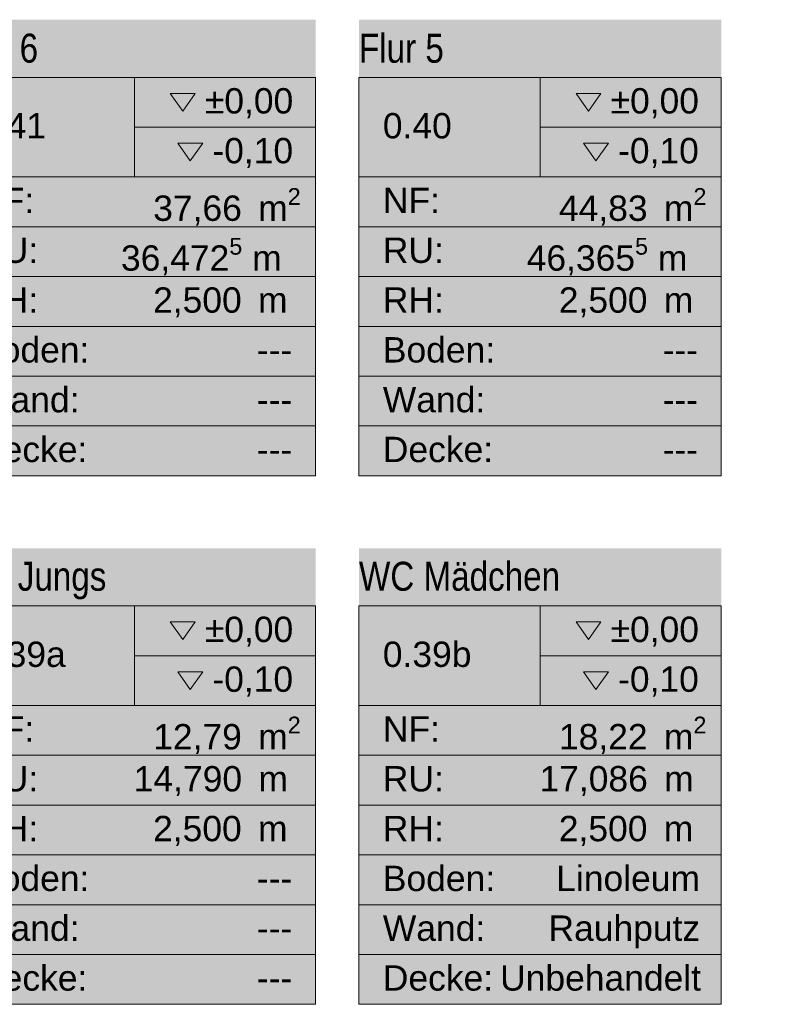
# Model space of a CAD drawing. Header units: metres. Extents: x -79 to 740, y -195 to 69.
# Tile 237 of 256: x 31.71 to 36.99, y -13.66 to -6.86. Entities that reach past the tile are written whole.
import ezdxf
from ezdxf.enums import TextEntityAlignment as Align

# ---------------------------------------------------------------- set-up
doc = ezdxf.new("R2010")
doc.units = ezdxf.units.M
doc.header["$MEASUREMENT"] = 0
doc.layers.add('80 Raum', color=7, linetype='Continuous')
doc.layers.add('Neubau_80 Raum', color=7, linetype='Continuous')
doc.styles.add('ERSTELLTER_STIL_1', font='ARIALN.TTF')
doc.styles.add('ERSTELLTER_STIL_3', font='arial.ttf')

# ---------------------------------------------------------------- blocks, each defined once
blk = doc.blocks.new('Flur 5_0.40_28_1', base_point=(35.3014, -8.4338))
at = {"layer": '80 Raum', "linetype": 'Continuous', "lineweight": 0, "true_color": 0x2a303f}
blk.add_hatch(color=169, dxfattribs=at).paths.add_polyline_path([(34.0514, -10.0079), (36.5514, -10.0079), (36.5514, -6.8597), (34.0514, -6.8597)])
at = {"layer": '80 Raum', "linetype": 'Continuous', "lineweight": 0, "true_color": 0x000000}
blk.add_hatch(color=18, dxfattribs=at).paths.add_polyline_path([(35.6011, -7.7127), (35.687, -7.8343), (35.773, -7.7127)])
at = {"layer": '80 Raum', "color": 7, "linetype": 'Continuous', "lineweight": 9}
for p, q in [((36.5514, -7.2579), (34.0514, -7.2579)), ((34.0514, -7.2579), (34.0514, -10.0079)), ((34.0514, -7.2579), (36.5514, -7.2579)), ((34.0514, -7.9454), (34.0514, -7.2579)), ((35.3014, -7.2579), (35.3014, -7.9454)), ((36.5514, -10.0079), (36.5514, -7.2579)), ((36.5514, -7.2579), (36.5514, -7.9454)), ((35.3014, -7.6016), (36.5514, -7.6016)), ((36.5514, -7.9454), (34.0514, -7.9454)), ((34.0514, -7.9454), (36.5514, -7.9454)), ((34.0514, -8.2891), (34.0514, -7.9454)), ((36.5514, -7.9454), (36.5514, -8.2891)), ((36.5514, -8.2891), (34.0514, -8.2891)), ((34.0514, -8.2891), (36.5514, -8.2891)), ((34.0514, -8.6329), (34.0514, -8.2891)), ((36.5514, -8.2891), (36.5514, -8.6329)), ((36.5514, -8.6329), (34.0514, -8.6329)), ((34.0514, -8.6329), (36.5514, -8.6329)), ((34.0514, -8.9766), (34.0514, -8.6329)), ((36.5514, -8.6329), (36.5514, -8.9766)), ((36.5514, -8.9766), (34.0514, -8.9766)), ((34.0514, -8.9766), (36.5514, -8.9766)), ((34.0514, -9.3204), (34.0514, -8.9766)), ((36.5514, -8.9766), (36.5514, -9.3204)), ((36.5514, -9.3204), (34.0514, -9.3204)), ((34.0514, -9.3204), (36.5514, -9.3204)), ((34.0514, -9.6641), (34.0514, -9.3204)), ((36.5514, -9.3204), (36.5514, -9.6641)), ((36.5514, -9.6641), (34.0514, -9.6641)), ((34.0514, -9.6641), (36.5514, -9.6641)), ((34.0514, -10.0079), (34.0514, -9.6641)), ((36.5514, -9.6641), (36.5514, -10.0079)), ((34.0514, -10.0079), (36.5514, -10.0079)), ((36.5514, -10.0079), (34.0514, -10.0079))]:
    blk.add_line(p, q, dxfattribs=at)
at = {"layer": '80 Raum', "color": 7, "linetype": 'Continuous', "lineweight": 13, "flags": 128}
for points in [[(35.5493, -7.369), (35.6352, -7.4905), (35.7212, -7.369)], [(35.6011, -7.7127), (35.687, -7.8343), (35.773, -7.7127)]]:
    blk.add_lwpolyline(points, close=True, dxfattribs=at)
at = {"layer": '80 Raum', "color": 7, "lineweight": 9, "char_height": 0.175, "attachment_point": 1, "style": 'ERSTELLTER_STIL_3'}
for s, insert in [('\\A1;{\\pql;\\pt0,0.05;\\fArial|b0|i0|c0|p0;\\W1.000000;±0,00\\fArial|b0|i0|c0|p0;\\W1.000000;\\A1{\\H.66x;\\S^  ;}\\fArial|b0|i0|c0|p0;\\W1.000000;\\fArial|b0|i0|c0|p0;\\W1.000000;\\A1{\\H.66x;\\S^  ;}}', (35.7879, -7.3322)), ('\\A1;{\\pql;\\pt0,0.05;\\fArial|b0|i0|c0|p0;\\W1.000000;-0,10\\fArial|b0|i0|c0|p0;\\W1.000000;\\A1{\\H.66x;\\S^  ;}\\fArial|b0|i0|c0|p0;\\W1.000000;\\fArial|b0|i0|c0|p0;\\W1.000000;\\A1{\\H.66x;\\S^  ;}}', (35.8396, -7.676)), ('\\A1;{\\pql;\\pt0,0.05;\\fArial|b0|i0|c0|p0;\\W1.000000;44,83\\fArial|b0|i0|c0|p0;\\W1.000000;\\A1{\\H.66x;\\S^  ;}\\fArial|b0|i0|c0|p0;\\W1.000000; m\\fArial|b0|i0|c0|p0;\\W1.000000;\\A1{\\H.66x;\\S2^  ;}}', (35.4314, -8.0222)), ('\\A1;{\\pql;\\pt0,0.05;\\fArial|b0|i0|c0|p0;\\W1.000000;46,365\\fArial|b0|i0|c0|p0;\\W1.000000;\\A1{\\H.66x;\\S5^  ;}\\fArial|b0|i0|c0|p0;\\W1.000000; m\\fArial|b0|i0|c0|p0;\\W1.000000;\\A1{\\H.66x;\\S^  ;}}', (35.2089, -8.366)), ('\\A1;{\\pql;\\pt0,0.05;\\fArial|b0|i0|c0|p0;\\W1.000000;2,500\\fArial|b0|i0|c0|p0;\\W1.000000;\\A1{\\H.66x;\\S^  ;}\\fArial|b0|i0|c0|p0;\\W1.000000; m\\fArial|b0|i0|c0|p0;\\W1.000000;\\A1{\\H.66x;\\S^  ;}}', (35.4305, -8.7072))]:
    blk.add_mtext(s, dxfattribs=dict(at, insert=insert))
at = {"layer": '80 Raum', "color": 7, "lineweight": 9, "style": 'ERSTELLTER_STIL_3'}
blk.add_attdef('stApartmentId', text='', height=0.175, dxfattribs=at).set_placement((34.6005, 14.2444), align=Align.MIDDLE_CENTER)
at = {"layer": '80 Raum', "color": 7, "lineweight": 9}
for tag, height, style, p in [('DUMMY_850', 0.2, 'ERSTELLTER_STIL_1', (36.3867, -6.8941)), ('ROOM_NAME', 0.2, 'ERSTELLTER_STIL_1', (34.0514, -6.9567)), ('ROOM_NUMBER', 0.175, 'ERSTELLTER_STIL_3', (34.2161, -7.5041)), ('measuredNetAreaCode', 0.175, 'ERSTELLTER_STIL_3', (34.2161, -8.0197)), ('perimeterCode', 0.175, 'ERSTELLTER_STIL_3', (34.2161, -8.3635)), ('ceilingHeightCode', 0.175, 'ERSTELLTER_STIL_3', (34.2161, -8.7072)), ('measuredAreaCode', 0.175, 'ERSTELLTER_STIL_3', (34.2161, -9.051)), ('DUMMY_851_0', 0.175, 'ERSTELLTER_STIL_3', (36.1469, -9.051)), ('DUMMY_852', 0.175, 'ERSTELLTER_STIL_3', (34.2161, -9.3947)), ('DUMMY_851_1', 0.175, 'ERSTELLTER_STIL_3', (36.1469, -9.3947)), ('DUMMY_853', 0.175, 'ERSTELLTER_STIL_3', (34.2161, -9.7385)), ('DUMMY_851_2', 0.175, 'ERSTELLTER_STIL_3', (36.1469, -9.7385))]:
    blk.add_attdef(tag, text='', height=height, dxfattribs=dict(at, style=style)).set_placement(p, align=Align.TOP_LEFT)
blk = doc.blocks.new('Flur 6_0.41_29_1', base_point=(32.5014, -8.4338))
at = {"layer": '80 Raum', "linetype": 'Continuous', "lineweight": 0, "true_color": 0x272a1c}
blk.add_hatch(color=250, dxfattribs=at).paths.add_polyline_path([(31.2514, -10.0079), (33.7514, -10.0079), (33.7514, -6.8597), (31.2514, -6.8597)])
at = {"layer": '80 Raum', "linetype": 'Continuous', "lineweight": 0, "true_color": 0x000000}
blk.add_hatch(color=18, dxfattribs=at).paths.add_polyline_path([(32.8011, -7.7127), (32.887, -7.8343), (32.973, -7.7127)])
at = {"layer": '80 Raum', "color": 7, "linetype": 'Continuous', "lineweight": 9}
for p, q in [((33.7514, -7.2579), (31.2514, -7.2579)), ((31.2514, -7.2579), (33.7514, -7.2579)), ((32.5014, -7.2579), (32.5014, -7.9454)), ((33.7514, -10.0079), (33.7514, -7.2579)), ((33.7514, -7.2579), (33.7514, -7.9454)), ((32.5014, -7.6016), (33.7514, -7.6016)), ((33.7514, -7.9454), (31.2514, -7.9454)), ((31.2514, -7.9454), (33.7514, -7.9454)), ((33.7514, -7.9454), (33.7514, -8.2891)), ((33.7514, -8.2891), (31.2514, -8.2891)), ((31.2514, -8.2891), (33.7514, -8.2891)), ((33.7514, -8.2891), (33.7514, -8.6329)), ((33.7514, -8.6329), (31.2514, -8.6329)), ((31.2514, -8.6329), (33.7514, -8.6329)), ((33.7514, -8.6329), (33.7514, -8.9766)), ((33.7514, -8.9766), (31.2514, -8.9766)), ((31.2514, -8.9766), (33.7514, -8.9766)), ((33.7514, -8.9766), (33.7514, -9.3204)), ((33.7514, -9.3204), (31.2514, -9.3204)), ((31.2514, -9.3204), (33.7514, -9.3204)), ((33.7514, -9.3204), (33.7514, -9.6641)), ((33.7514, -9.6641), (31.2514, -9.6641)), ((31.2514, -9.6641), (33.7514, -9.6641)), ((33.7514, -9.6641), (33.7514, -10.0079)), ((31.2514, -10.0079), (33.7514, -10.0079)), ((33.7514, -10.0079), (31.2514, -10.0079))]:
    blk.add_line(p, q, dxfattribs=at)
at = {"layer": '80 Raum', "color": 7, "linetype": 'Continuous', "lineweight": 13, "flags": 128}
for points in [[(32.7493, -7.369), (32.8352, -7.4905), (32.9212, -7.369)], [(32.8011, -7.7127), (32.887, -7.8343), (32.973, -7.7127)]]:
    blk.add_lwpolyline(points, close=True, dxfattribs=at)
at = {"layer": '80 Raum', "color": 7, "lineweight": 9, "char_height": 0.175, "attachment_point": 1, "style": 'ERSTELLTER_STIL_3'}
for s, insert in [('\\A1;{\\pql;\\pt0,0.05;\\fArial|b0|i0|c0|p0;\\W1.000000;±0,00\\fArial|b0|i0|c0|p0;\\W1.000000;\\A1{\\H.66x;\\S^  ;}\\fArial|b0|i0|c0|p0;\\W1.000000;\\fArial|b0|i0|c0|p0;\\W1.000000;\\A1{\\H.66x;\\S^  ;}}', (32.9879, -7.3322)), ('\\A1;{\\pql;\\pt0,0.05;\\fArial|b0|i0|c0|p0;\\W1.000000;-0,10\\fArial|b0|i0|c0|p0;\\W1.000000;\\A1{\\H.66x;\\S^  ;}\\fArial|b0|i0|c0|p0;\\W1.000000;\\fArial|b0|i0|c0|p0;\\W1.000000;\\A1{\\H.66x;\\S^  ;}}', (33.0396, -7.676)), ('\\A1;{\\pql;\\pt0,0.05;\\fArial|b0|i0|c0|p0;\\W1.000000;37,66\\fArial|b0|i0|c0|p0;\\W1.000000;\\A1{\\H.66x;\\S^  ;}\\fArial|b0|i0|c0|p0;\\W1.000000; m\\fArial|b0|i0|c0|p0;\\W1.000000;\\A1{\\H.66x;\\S2^  ;}}', (32.6314, -8.0222)), ('\\A1;{\\pql;\\pt0,0.05;\\fArial|b0|i0|c0|p0;\\W1.000000;36,472\\fArial|b0|i0|c0|p0;\\W1.000000;\\A1{\\H.66x;\\S5^  ;}\\fArial|b0|i0|c0|p0;\\W1.000000; m\\fArial|b0|i0|c0|p0;\\W1.000000;\\A1{\\H.66x;\\S^  ;}}', (32.4089, -8.366)), ('\\A1;{\\pql;\\pt0,0.05;\\fArial|b0|i0|c0|p0;\\W1.000000;2,500\\fArial|b0|i0|c0|p0;\\W1.000000;\\A1{\\H.66x;\\S^  ;}\\fArial|b0|i0|c0|p0;\\W1.000000; m\\fArial|b0|i0|c0|p0;\\W1.000000;\\A1{\\H.66x;\\S^  ;}}', (32.6305, -8.7072))]:
    blk.add_mtext(s, dxfattribs=dict(at, insert=insert))
at = {"layer": '80 Raum', "color": 7, "lineweight": 9, "style": 'ERSTELLTER_STIL_3'}
blk.add_attdef('stApartmentId', text='', height=0.175, dxfattribs=at).set_placement((26.406, 14.2444), align=Align.MIDDLE_CENTER)
at = {"layer": '80 Raum', "color": 7, "lineweight": 9}
for tag, height, style, p in [('DUMMY_850', 0.2, 'ERSTELLTER_STIL_1', (33.5867, -6.8941)), ('ROOM_NAME', 0.2, 'ERSTELLTER_STIL_1', (31.2514, -6.956)), ('ROOM_NUMBER', 0.175, 'ERSTELLTER_STIL_3', (31.4161, -7.5041)), ('measuredNetAreaCode', 0.175, 'ERSTELLTER_STIL_3', (31.4161, -8.0197)), ('perimeterCode', 0.175, 'ERSTELLTER_STIL_3', (31.4161, -8.3635)), ('ceilingHeightCode', 0.175, 'ERSTELLTER_STIL_3', (31.4161, -8.7072)), ('measuredAreaCode', 0.175, 'ERSTELLTER_STIL_3', (31.4161, -9.051)), ('DUMMY_851_0', 0.175, 'ERSTELLTER_STIL_3', (33.3469, -9.051)), ('DUMMY_852', 0.175, 'ERSTELLTER_STIL_3', (31.4161, -9.3947)), ('DUMMY_851_1', 0.175, 'ERSTELLTER_STIL_3', (33.3469, -9.3947)), ('DUMMY_853', 0.175, 'ERSTELLTER_STIL_3', (31.4161, -9.7385)), ('DUMMY_851_2', 0.175, 'ERSTELLTER_STIL_3', (33.3469, -9.7385))]:
    blk.add_attdef(tag, text='', height=height, dxfattribs=dict(at, style=style)).set_placement(p, align=Align.TOP_LEFT)
blk = doc.blocks.new('WC Mädchen_0.39b_46_1', base_point=(35.1695, -12.0819))
at = {"layer": 'Neubau_80 Raum', "linetype": 'Continuous', "lineweight": 0, "true_color": 0x272a1c}
blk.add_hatch(color=250, dxfattribs=at).paths.add_polyline_path([(34.0514, -13.656), (36.5514, -13.656), (36.5514, -10.5079), (34.0514, -10.5079)])
at = {"layer": 'Neubau_80 Raum', "linetype": 'Continuous', "lineweight": 0, "true_color": 0x000000}
blk.add_hatch(color=18, dxfattribs=at).paths.add_polyline_path([(35.6011, -11.3609), (35.687, -11.4824), (35.773, -11.3609)])
at = {"layer": 'Neubau_80 Raum', "color": 7, "linetype": 'Continuous', "lineweight": 9}
for p, q in [((36.5514, -10.906), (34.0514, -10.906)), ((34.0514, -10.906), (34.0514, -13.656)), ((34.0514, -10.906), (36.5514, -10.906)), ((34.0514, -11.5935), (34.0514, -10.906)), ((35.3014, -10.906), (35.3014, -11.5935)), ((36.5514, -13.656), (36.5514, -10.906)), ((36.5514, -10.906), (36.5514, -11.5935)), ((35.3014, -11.2498), (36.5514, -11.2498)), ((36.5514, -11.5935), (34.0514, -11.5935)), ((34.0514, -11.5935), (36.5514, -11.5935)), ((34.0514, -11.9373), (34.0514, -11.5935)), ((36.5514, -11.5935), (36.5514, -11.9373)), ((36.5514, -11.9373), (34.0514, -11.9373)), ((34.0514, -11.9373), (36.5514, -11.9373)), ((34.0514, -12.281), (34.0514, -11.9373)), ((36.5514, -11.9373), (36.5514, -12.281)), ((36.5514, -12.281), (34.0514, -12.281)), ((34.0514, -12.281), (36.5514, -12.281)), ((34.0514, -12.6248), (34.0514, -12.281)), ((36.5514, -12.281), (36.5514, -12.6248)), ((36.5514, -12.6248), (34.0514, -12.6248)), ((34.0514, -12.6248), (36.5514, -12.6248)), ((34.0514, -12.9685), (34.0514, -12.6248)), ((36.5514, -12.6248), (36.5514, -12.9685)), ((36.5514, -12.9685), (34.0514, -12.9685)), ((34.0514, -12.9685), (36.5514, -12.9685)), ((34.0514, -13.3123), (34.0514, -12.9685)), ((36.5514, -12.9685), (36.5514, -13.3123)), ((36.5514, -13.3123), (34.0514, -13.3123)), ((34.0514, -13.3123), (36.5514, -13.3123)), ((34.0514, -13.656), (34.0514, -13.3123)), ((36.5514, -13.3123), (36.5514, -13.656)), ((34.0514, -13.656), (36.5514, -13.656)), ((36.5514, -13.656), (34.0514, -13.656))]:
    blk.add_line(p, q, dxfattribs=at)
at = {"layer": 'Neubau_80 Raum', "color": 7, "linetype": 'Continuous', "lineweight": 13, "flags": 128}
for points in [[(35.5493, -11.0171), (35.6352, -11.1387), (35.7212, -11.0171)], [(35.6011, -11.3609), (35.687, -11.4824), (35.773, -11.3609)]]:
    blk.add_lwpolyline(points, close=True, dxfattribs=at)
at = {"layer": 'Neubau_80 Raum', "color": 7, "lineweight": 9, "char_height": 0.175, "attachment_point": 1, "style": 'ERSTELLTER_STIL_3'}
for s, insert in [('\\A1;{\\pql;\\pt0,0.05;\\fArial|b0|i0|c0|p0;\\W1.000000;±0,00\\fArial|b0|i0|c0|p0;\\W1.000000;\\A1{\\H.66x;\\S^  ;}\\fArial|b0|i0|c0|p0;\\W1.000000;\\fArial|b0|i0|c0|p0;\\W1.000000;\\A1{\\H.66x;\\S^  ;}}', (35.7879, -10.9804)), ('\\A1;{\\pql;\\pt0,0.05;\\fArial|b0|i0|c0|p0;\\W1.000000;-0,10\\fArial|b0|i0|c0|p0;\\W1.000000;\\A1{\\H.66x;\\S^  ;}\\fArial|b0|i0|c0|p0;\\W1.000000;\\fArial|b0|i0|c0|p0;\\W1.000000;\\A1{\\H.66x;\\S^  ;}}', (35.8396, -11.3241)), ('\\A1;{\\pql;\\pt0,0.05;\\fArial|b0|i0|c0|p0;\\W1.000000;18,22\\fArial|b0|i0|c0|p0;\\W1.000000;\\A1{\\H.66x;\\S^  ;}\\fArial|b0|i0|c0|p0;\\W1.000000; m\\fArial|b0|i0|c0|p0;\\W1.000000;\\A1{\\H.66x;\\S2^  ;}}', (35.4314, -11.6704)), ('\\A1;{\\pql;\\pt0,0.05;\\fArial|b0|i0|c0|p0;\\W1.000000;17,086\\fArial|b0|i0|c0|p0;\\W1.000000;\\A1{\\H.66x;\\S^  ;}\\fArial|b0|i0|c0|p0;\\W1.000000; m\\fArial|b0|i0|c0|p0;\\W1.000000;\\A1{\\H.66x;\\S^  ;}}', (35.297, -12.0116)), ('\\A1;{\\pql;\\pt0,0.05;\\fArial|b0|i0|c0|p0;\\W1.000000;2,500\\fArial|b0|i0|c0|p0;\\W1.000000;\\A1{\\H.66x;\\S^  ;}\\fArial|b0|i0|c0|p0;\\W1.000000; m\\fArial|b0|i0|c0|p0;\\W1.000000;\\A1{\\H.66x;\\S^  ;}}', (35.4305, -12.3554))]:
    blk.add_mtext(s, dxfattribs=dict(at, insert=insert))
at = {"layer": 'Neubau_80 Raum', "color": 7, "lineweight": 9, "style": 'ERSTELLTER_STIL_3'}
blk.add_attdef('stApartmentId', text='', height=0.175, dxfattribs=at).set_placement((24.329, 21.0645), align=Align.MIDDLE_CENTER)
at = {"layer": 'Neubau_80 Raum', "color": 7, "lineweight": 9}
for tag, height, style, p in [('ROOM_NAME', 0.2, 'ERSTELLTER_STIL_1', (34.0514, -10.6014)), ('DUMMY_850', 0.2, 'ERSTELLTER_STIL_1', (36.3867, -10.5422)), ('ROOM_NUMBER', 0.175, 'ERSTELLTER_STIL_3', (34.2161, -11.1523)), ('measuredNetAreaCode', 0.175, 'ERSTELLTER_STIL_3', (34.2161, -11.6679)), ('perimeterCode', 0.175, 'ERSTELLTER_STIL_3', (34.2161, -12.0116)), ('ceilingHeightCode', 0.175, 'ERSTELLTER_STIL_3', (34.2161, -12.3554)), ('measuredAreaCode', 0.175, 'ERSTELLTER_STIL_3', (34.2161, -12.6991)), ('DUMMY_851', 0.175, 'ERSTELLTER_STIL_3', (35.4127, -12.6991)), ('DUMMY_852', 0.175, 'ERSTELLTER_STIL_3', (34.2161, -13.0429)), ('din277AreaCode', 0.175, 'ERSTELLTER_STIL_3', (35.3593, -13.0429)), ('DUMMY_853', 0.175, 'ERSTELLTER_STIL_3', (34.2161, -13.3866)), ('DUMMY_854', 0.175, 'ERSTELLTER_STIL_3', (35.0255, -13.3866))]:
    blk.add_attdef(tag, text='', height=height, dxfattribs=dict(at, style=style)).set_placement(p, align=Align.TOP_LEFT)
blk = doc.blocks.new('WC Jungs_0.39a_57_1', base_point=(32.037, -12.0819))
at = {"layer": 'Neubau_80 Raum', "linetype": 'Continuous', "lineweight": 0, "true_color": 0x272a1c}
blk.add_hatch(color=250, dxfattribs=at).paths.add_polyline_path([(31.2514, -13.656), (33.7514, -13.656), (33.7514, -10.5079), (31.2514, -10.5079)])
at = {"layer": 'Neubau_80 Raum', "linetype": 'Continuous', "lineweight": 0, "true_color": 0x000000}
blk.add_hatch(color=18, dxfattribs=at).paths.add_polyline_path([(32.8011, -11.3609), (32.887, -11.4824), (32.973, -11.3609)])
at = {"layer": 'Neubau_80 Raum', "color": 7, "linetype": 'Continuous', "lineweight": 9}
for p, q in [((33.7514, -10.906), (31.2514, -10.906)), ((31.2514, -10.906), (33.7514, -10.906)), ((32.5014, -10.906), (32.5014, -11.5935)), ((33.7514, -13.656), (33.7514, -10.906)), ((33.7514, -10.906), (33.7514, -11.5935)), ((32.5014, -11.2498), (33.7514, -11.2498)), ((33.7514, -11.5935), (31.2514, -11.5935)), ((31.2514, -11.5935), (33.7514, -11.5935)), ((33.7514, -11.5935), (33.7514, -11.9373)), ((33.7514, -11.9373), (31.2514, -11.9373)), ((31.2514, -11.9373), (33.7514, -11.9373)), ((33.7514, -11.9373), (33.7514, -12.281)), ((33.7514, -12.281), (31.2514, -12.281)), ((31.2514, -12.281), (33.7514, -12.281)), ((33.7514, -12.281), (33.7514, -12.6248)), ((33.7514, -12.6248), (31.2514, -12.6248)), ((31.2514, -12.6248), (33.7514, -12.6248)), ((33.7514, -12.6248), (33.7514, -12.9685)), ((33.7514, -12.9685), (31.2514, -12.9685)), ((31.2514, -12.9685), (33.7514, -12.9685)), ((33.7514, -12.9685), (33.7514, -13.3123)), ((33.7514, -13.3123), (31.2514, -13.3123)), ((31.2514, -13.3123), (33.7514, -13.3123)), ((33.7514, -13.3123), (33.7514, -13.656)), ((31.2514, -13.656), (33.7514, -13.656)), ((33.7514, -13.656), (31.2514, -13.656))]:
    blk.add_line(p, q, dxfattribs=at)
at = {"layer": 'Neubau_80 Raum', "color": 7, "linetype": 'Continuous', "lineweight": 13, "flags": 128}
for points in [[(32.7493, -11.0171), (32.8352, -11.1387), (32.9212, -11.0171)], [(32.8011, -11.3609), (32.887, -11.4824), (32.973, -11.3609)]]:
    blk.add_lwpolyline(points, close=True, dxfattribs=at)
at = {"layer": 'Neubau_80 Raum', "color": 7, "lineweight": 9, "char_height": 0.175, "attachment_point": 1, "style": 'ERSTELLTER_STIL_3'}
for s, insert in [('\\A1;{\\pql;\\pt0,0.05;\\fArial|b0|i0|c0|p0;\\W1.000000;±0,00\\fArial|b0|i0|c0|p0;\\W1.000000;\\A1{\\H.66x;\\S^  ;}\\fArial|b0|i0|c0|p0;\\W1.000000;\\fArial|b0|i0|c0|p0;\\W1.000000;\\A1{\\H.66x;\\S^  ;}}', (32.9879, -10.9804)), ('\\A1;{\\pql;\\pt0,0.05;\\fArial|b0|i0|c0|p0;\\W1.000000;-0,10\\fArial|b0|i0|c0|p0;\\W1.000000;\\A1{\\H.66x;\\S^  ;}\\fArial|b0|i0|c0|p0;\\W1.000000;\\fArial|b0|i0|c0|p0;\\W1.000000;\\A1{\\H.66x;\\S^  ;}}', (33.0396, -11.3241)), ('\\A1;{\\pql;\\pt0,0.05;\\fArial|b0|i0|c0|p0;\\W1.000000;12,79\\fArial|b0|i0|c0|p0;\\W1.000000;\\A1{\\H.66x;\\S^  ;}\\fArial|b0|i0|c0|p0;\\W1.000000; m\\fArial|b0|i0|c0|p0;\\W1.000000;\\A1{\\H.66x;\\S2^  ;}}', (32.6314, -11.6704)), ('\\A1;{\\pql;\\pt0,0.05;\\fArial|b0|i0|c0|p0;\\W1.000000;14,790\\fArial|b0|i0|c0|p0;\\W1.000000;\\A1{\\H.66x;\\S^  ;}\\fArial|b0|i0|c0|p0;\\W1.000000; m\\fArial|b0|i0|c0|p0;\\W1.000000;\\A1{\\H.66x;\\S^  ;}}', (32.497, -12.0116)), ('\\A1;{\\pql;\\pt0,0.05;\\fArial|b0|i0|c0|p0;\\W1.000000;2,500\\fArial|b0|i0|c0|p0;\\W1.000000;\\A1{\\H.66x;\\S^  ;}\\fArial|b0|i0|c0|p0;\\W1.000000; m\\fArial|b0|i0|c0|p0;\\W1.000000;\\A1{\\H.66x;\\S^  ;}}', (32.6305, -12.3554))]:
    blk.add_mtext(s, dxfattribs=dict(at, insert=insert))
at = {"layer": 'Neubau_80 Raum', "color": 7, "lineweight": 9, "style": 'ERSTELLTER_STIL_3'}
blk.add_attdef('stApartmentId', text='', height=0.175, dxfattribs=at).set_placement((19.5063, 21.0407), align=Align.MIDDLE_CENTER)
at = {"layer": 'Neubau_80 Raum', "color": 7, "lineweight": 9}
for tag, height, style, p in [('ROOM_NAME', 0.2, 'ERSTELLTER_STIL_1', (31.2514, -10.6014)), ('DUMMY_850', 0.2, 'ERSTELLTER_STIL_1', (33.5867, -10.5422)), ('ROOM_NUMBER', 0.175, 'ERSTELLTER_STIL_3', (31.4161, -11.1523)), ('measuredNetAreaCode', 0.175, 'ERSTELLTER_STIL_3', (31.4161, -11.6679)), ('perimeterCode', 0.175, 'ERSTELLTER_STIL_3', (31.4161, -12.0116)), ('ceilingHeightCode', 0.175, 'ERSTELLTER_STIL_3', (31.4161, -12.3554)), ('measuredAreaCode', 0.175, 'ERSTELLTER_STIL_3', (31.4161, -12.6991)), ('DUMMY_851_0', 0.175, 'ERSTELLTER_STIL_3', (33.3469, -12.6991)), ('DUMMY_852', 0.175, 'ERSTELLTER_STIL_3', (31.4161, -13.0429)), ('DUMMY_851_1', 0.175, 'ERSTELLTER_STIL_3', (33.3469, -13.0429)), ('DUMMY_853', 0.175, 'ERSTELLTER_STIL_3', (31.4161, -13.3866)), ('DUMMY_851_2', 0.175, 'ERSTELLTER_STIL_3', (33.3469, -13.3866))]:
    blk.add_attdef(tag, text='', height=height, dxfattribs=dict(at, style=style)).set_placement(p, align=Align.TOP_LEFT)

msp = doc.modelspace()

# ---------------------------------------------------------------- block references
at = {"layer": '80 Raum', "color": 7, "linetype": 'Continuous', "lineweight": 13}
ref = msp.add_blockref('Flur 6_0.41_29_1', (32.5014, -8.4338), dxfattribs=at)
ref.add_attrib('ROOM_NAME', 'Flur 6', dxfattribs={"color": 7, "lineweight": 9, "height": 0.2, "style": 'ERSTELLTER_STIL_1'}).set_placement((31.2514, -6.956), align=Align.TOP_LEFT)
ref.add_attrib('ROOM_NUMBER', '0.41', dxfattribs={"color": 7, "lineweight": 9, "height": 0.175, "style": 'ERSTELLTER_STIL_3'}).set_placement((31.4161, -7.5041), align=Align.TOP_LEFT)
ref.add_attrib('measuredAreaCode', 'Boden: ', dxfattribs={"color": 7, "lineweight": 9, "height": 0.175, "style": 'ERSTELLTER_STIL_3'}).set_placement((31.4161, -9.051), align=Align.TOP_LEFT)
ref.add_attrib('measuredNetAreaCode', 'NF: ', dxfattribs={"color": 7, "lineweight": 9, "height": 0.175, "style": 'ERSTELLTER_STIL_3'}).set_placement((31.4161, -8.0197), align=Align.TOP_LEFT)
ref.add_attrib('perimeterCode', 'RU: ', dxfattribs={"color": 7, "lineweight": 9, "height": 0.175, "style": 'ERSTELLTER_STIL_3'}).set_placement((31.4161, -8.3635), align=Align.TOP_LEFT)
ref.add_attrib('ceilingHeightCode', 'RH: ', dxfattribs={"color": 7, "lineweight": 9, "height": 0.175, "style": 'ERSTELLTER_STIL_3'}).set_placement((31.4161, -8.7072), align=Align.TOP_LEFT)
ref.add_attrib('DUMMY_851', '---', dxfattribs={"color": 7, "lineweight": 9, "height": 0.175, "style": 'ERSTELLTER_STIL_3'}).set_placement((33.3469, -9.051), align=Align.TOP_LEFT)
ref.add_attrib('DUMMY_851_1', '---', dxfattribs={"color": 7, "lineweight": 9, "height": 0.175, "style": 'ERSTELLTER_STIL_3'}).set_placement((33.3469, -9.3947), align=Align.TOP_LEFT)
ref.add_attrib('DUMMY_851_2', '---', dxfattribs={"color": 7, "lineweight": 9, "height": 0.175, "style": 'ERSTELLTER_STIL_3'}).set_placement((33.3469, -9.7385), align=Align.TOP_LEFT)
ref.add_attrib('DUMMY_852', 'Wand: ', dxfattribs={"color": 7, "lineweight": 9, "height": 0.175, "style": 'ERSTELLTER_STIL_3'}).set_placement((31.4161, -9.3947), align=Align.TOP_LEFT)
ref.add_attrib('DUMMY_853', 'Decke: ', dxfattribs={"color": 7, "lineweight": 9, "height": 0.175, "style": 'ERSTELLTER_STIL_3'}).set_placement((31.4161, -9.7385), align=Align.TOP_LEFT)
ref = msp.add_blockref('Flur 5_0.40_28_1', (35.3014, -8.4338), dxfattribs=at)
ref.add_attrib('ROOM_NAME', 'Flur 5', dxfattribs={"color": 7, "lineweight": 9, "height": 0.2, "style": 'ERSTELLTER_STIL_1'}).set_placement((34.0514, -6.9567), align=Align.TOP_LEFT)
ref.add_attrib('ROOM_NUMBER', '0.40', dxfattribs={"color": 7, "lineweight": 9, "height": 0.175, "style": 'ERSTELLTER_STIL_3'}).set_placement((34.2161, -7.5041), align=Align.TOP_LEFT)
ref.add_attrib('measuredAreaCode', 'Boden: ', dxfattribs={"color": 7, "lineweight": 9, "height": 0.175, "style": 'ERSTELLTER_STIL_3'}).set_placement((34.2161, -9.051), align=Align.TOP_LEFT)
ref.add_attrib('measuredNetAreaCode', 'NF: ', dxfattribs={"color": 7, "lineweight": 9, "height": 0.175, "style": 'ERSTELLTER_STIL_3'}).set_placement((34.2161, -8.0197), align=Align.TOP_LEFT)
ref.add_attrib('perimeterCode', 'RU: ', dxfattribs={"color": 7, "lineweight": 9, "height": 0.175, "style": 'ERSTELLTER_STIL_3'}).set_placement((34.2161, -8.3635), align=Align.TOP_LEFT)
ref.add_attrib('ceilingHeightCode', 'RH: ', dxfattribs={"color": 7, "lineweight": 9, "height": 0.175, "style": 'ERSTELLTER_STIL_3'}).set_placement((34.2161, -8.7072), align=Align.TOP_LEFT)
ref.add_attrib('DUMMY_851', '---', dxfattribs={"color": 7, "lineweight": 9, "height": 0.175, "style": 'ERSTELLTER_STIL_3'}).set_placement((36.1469, -9.051), align=Align.TOP_LEFT)
ref.add_attrib('DUMMY_851_1', '---', dxfattribs={"color": 7, "lineweight": 9, "height": 0.175, "style": 'ERSTELLTER_STIL_3'}).set_placement((36.1469, -9.3947), align=Align.TOP_LEFT)
ref.add_attrib('DUMMY_851_2', '---', dxfattribs={"color": 7, "lineweight": 9, "height": 0.175, "style": 'ERSTELLTER_STIL_3'}).set_placement((36.1469, -9.7385), align=Align.TOP_LEFT)
ref.add_attrib('DUMMY_852', 'Wand: ', dxfattribs={"color": 7, "lineweight": 9, "height": 0.175, "style": 'ERSTELLTER_STIL_3'}).set_placement((34.2161, -9.3947), align=Align.TOP_LEFT)
ref.add_attrib('DUMMY_853', 'Decke: ', dxfattribs={"color": 7, "lineweight": 9, "height": 0.175, "style": 'ERSTELLTER_STIL_3'}).set_placement((34.2161, -9.7385), align=Align.TOP_LEFT)
at = {"layer": 'Neubau_80 Raum', "color": 7, "linetype": 'Continuous', "lineweight": 13}
ref = msp.add_blockref('WC Jungs_0.39a_57_1', (32.037, -12.0819), dxfattribs=at)
ref.add_attrib('ROOM_NAME', 'WC Jungs', dxfattribs={"color": 7, "lineweight": 9, "height": 0.2, "style": 'ERSTELLTER_STIL_1'}).set_placement((31.2514, -10.6014), align=Align.TOP_LEFT)
ref.add_attrib('ROOM_NUMBER', '0.39a', dxfattribs={"color": 7, "lineweight": 9, "height": 0.175, "style": 'ERSTELLTER_STIL_3'}).set_placement((31.4161, -11.1523), align=Align.TOP_LEFT)
ref.add_attrib('measuredAreaCode', 'Boden: ', dxfattribs={"color": 7, "lineweight": 9, "height": 0.175, "style": 'ERSTELLTER_STIL_3'}).set_placement((31.4161, -12.6991), align=Align.TOP_LEFT)
ref.add_attrib('measuredNetAreaCode', 'NF: ', dxfattribs={"color": 7, "lineweight": 9, "height": 0.175, "style": 'ERSTELLTER_STIL_3'}).set_placement((31.4161, -11.6679), align=Align.TOP_LEFT)
ref.add_attrib('perimeterCode', 'RU: ', dxfattribs={"color": 7, "lineweight": 9, "height": 0.175, "style": 'ERSTELLTER_STIL_3'}).set_placement((31.4161, -12.0116), align=Align.TOP_LEFT)
ref.add_attrib('ceilingHeightCode', 'RH: ', dxfattribs={"color": 7, "lineweight": 9, "height": 0.175, "style": 'ERSTELLTER_STIL_3'}).set_placement((31.4161, -12.3554), align=Align.TOP_LEFT)
ref.add_attrib('DUMMY_851', '---', dxfattribs={"color": 7, "lineweight": 9, "height": 0.175, "style": 'ERSTELLTER_STIL_3'}).set_placement((33.3469, -12.6991), align=Align.TOP_LEFT)
ref.add_attrib('DUMMY_851_1', '---', dxfattribs={"color": 7, "lineweight": 9, "height": 0.175, "style": 'ERSTELLTER_STIL_3'}).set_placement((33.3469, -13.0429), align=Align.TOP_LEFT)
ref.add_attrib('DUMMY_851_2', '---', dxfattribs={"color": 7, "lineweight": 9, "height": 0.175, "style": 'ERSTELLTER_STIL_3'}).set_placement((33.3469, -13.3866), align=Align.TOP_LEFT)
ref.add_attrib('DUMMY_852', 'Wand: ', dxfattribs={"color": 7, "lineweight": 9, "height": 0.175, "style": 'ERSTELLTER_STIL_3'}).set_placement((31.4161, -13.0429), align=Align.TOP_LEFT)
ref.add_attrib('DUMMY_853', 'Decke: ', dxfattribs={"color": 7, "lineweight": 9, "height": 0.175, "style": 'ERSTELLTER_STIL_3'}).set_placement((31.4161, -13.3866), align=Align.TOP_LEFT)
ref = msp.add_blockref('WC Mädchen_0.39b_46_1', (35.1695, -12.0819), dxfattribs=at)
ref.add_attrib('ROOM_NAME', 'WC Mädchen', dxfattribs={"color": 7, "lineweight": 9, "height": 0.2, "style": 'ERSTELLTER_STIL_1'}).set_placement((34.0514, -10.6014), align=Align.TOP_LEFT)
ref.add_attrib('ROOM_NUMBER', '0.39b', dxfattribs={"color": 7, "lineweight": 9, "height": 0.175, "style": 'ERSTELLTER_STIL_3'}).set_placement((34.2161, -11.1523), align=Align.TOP_LEFT)
ref.add_attrib('measuredAreaCode', 'Boden: ', dxfattribs={"color": 7, "lineweight": 9, "height": 0.175, "style": 'ERSTELLTER_STIL_3'}).set_placement((34.2161, -12.6991), align=Align.TOP_LEFT)
ref.add_attrib('measuredNetAreaCode', 'NF: ', dxfattribs={"color": 7, "lineweight": 9, "height": 0.175, "style": 'ERSTELLTER_STIL_3'}).set_placement((34.2161, -11.6679), align=Align.TOP_LEFT)
ref.add_attrib('perimeterCode', 'RU: ', dxfattribs={"color": 7, "lineweight": 9, "height": 0.175, "style": 'ERSTELLTER_STIL_3'}).set_placement((34.2161, -12.0116), align=Align.TOP_LEFT)
ref.add_attrib('ceilingHeightCode', 'RH: ', dxfattribs={"color": 7, "lineweight": 9, "height": 0.175, "style": 'ERSTELLTER_STIL_3'}).set_placement((34.2161, -12.3554), align=Align.TOP_LEFT)
ref.add_attrib('din277AreaCode', 'Rauhputz', dxfattribs={"color": 7, "lineweight": 9, "height": 0.175, "style": 'ERSTELLTER_STIL_3'}).set_placement((35.3593, -13.0429), align=Align.TOP_LEFT)
ref.add_attrib('DUMMY_851', 'Linoleum', dxfattribs={"color": 7, "lineweight": 9, "height": 0.175, "style": 'ERSTELLTER_STIL_3'}).set_placement((35.4127, -12.6991), align=Align.TOP_LEFT)
ref.add_attrib('DUMMY_852', 'Wand: ', dxfattribs={"color": 7, "lineweight": 9, "height": 0.175, "style": 'ERSTELLTER_STIL_3'}).set_placement((34.2161, -13.0429), align=Align.TOP_LEFT)
ref.add_attrib('DUMMY_853', 'Decke: ', dxfattribs={"color": 7, "lineweight": 9, "height": 0.175, "style": 'ERSTELLTER_STIL_3'}).set_placement((34.2161, -13.3866), align=Align.TOP_LEFT)
ref.add_attrib('DUMMY_854', 'Unbehandelt', dxfattribs={"color": 7, "lineweight": 9, "height": 0.175, "style": 'ERSTELLTER_STIL_3'}).set_placement((35.0255, -13.3866), align=Align.TOP_LEFT)

doc.saveas('drawing.dxf')
